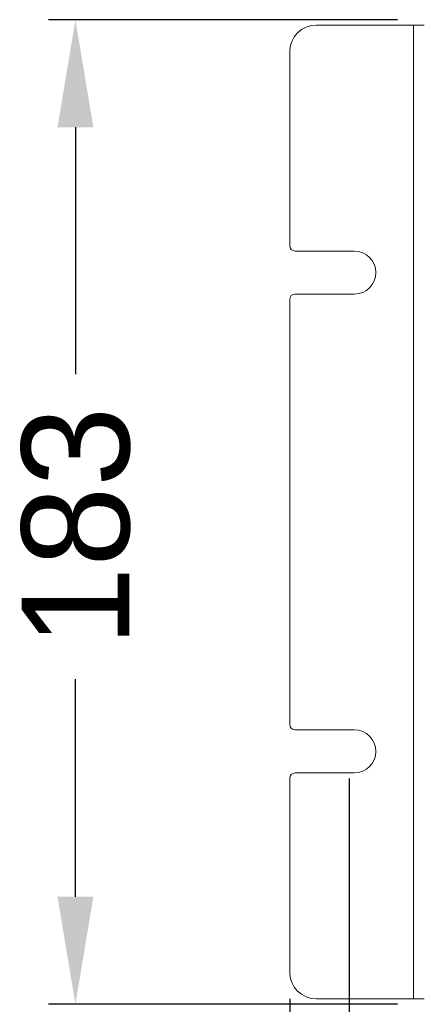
# Model space of a CAD drawing. Header units: millimetres. Extents: x -1555 to -959, y 252 to 1266.
# Tile 2 of 24: x -1555 to -1480, y 344 to 527. Entities that reach past the tile are written whole.
import ezdxf

# ---------------------------------------------------------------- set-up
doc = ezdxf.new("R2010")
doc.units = ezdxf.units.MM
doc.header["$PDSIZE"] = -1
doc.dimstyles.new('ISO-25', dxfattribs={"dimtxt": 2.5, "dimasz": 2.5, "dimexe": 1.25, "dimexo": 0.625, "dimtad": 1, "dimtxsty": 'Standard', "dimcen": 2.5, "dimadec": 0, "dimazin": 0, "dimtfac": 1, "dimtmove": 0, "dimatfit": 3, "dimfxl": 0, "dimarcsym": 0})

# ---------------------------------------------------------------- blocks, each defined once
blk = doc.blocks.new('*D87')
at = {"color": 4, "linetype": 'ByBlock', "lineweight": -2, "transparency": 16777216}
for p, q in [((-1484.62, 527.27), (-1549.43, 527.27)), ((-1544.43, 507.27), (-1544.43, 461.37)), ((-1544.43, 364.27), (-1544.43, 404.7)), ((-1484.62, 344.27), (-1549.43, 344.27))]:
    blk.add_line(p, q, dxfattribs=at)
at = {"color": 4, "linetype": 'ByBlock', "transparency": 16777216}
for points in [[(-1547.76, 507.27), (-1541.09, 507.27), (-1544.43, 527.27)], [(-1547.76, 364.27), (-1541.09, 364.27), (-1544.43, 344.27)]]:
    blk.add_solid(points, dxfattribs=at)
at = {"layer": 'Defpoints', "color": 0, "linetype": 'ByBlock', "transparency": 16777216}
for p in [(-1479.62, 527.27), (-1544.43, 344.27), (-1479.62, 344.27)]:
    blk.add_point(p, dxfattribs=at)
at = {"color": 4, "linetype": 'ByBlock', "lineweight": 5, "transparency": 16777216, "insert": (-1554.43, 433.03), "char_height": 20, "attachment_point": 2, "rotation": 90}
blk.add_mtext('183', dxfattribs=at)
blk = doc.blocks.new('*D88')
at = {"color": 4, "linetype": 'ByBlock', "lineweight": -2, "transparency": 16777216}
for p, q in [((-1504.62, 345.27), (-1504.62, 262.8)), ((-1014.62, 345.27), (-1014.62, 262.8)), ((-1484.62, 267.8), (-1296.02, 267.8)), ((-1034.62, 267.8), (-1236.02, 267.8))]:
    blk.add_line(p, q, dxfattribs=at)
at = {"color": 4, "linetype": 'ByBlock', "transparency": 16777216}
for points in [[(-1484.62, 271.13), (-1484.62, 264.47), (-1504.62, 267.8)], [(-1034.62, 271.13), (-1034.62, 264.47), (-1014.62, 267.8)]]:
    blk.add_solid(points, dxfattribs=at)
at = {"layer": 'Defpoints', "color": 0, "linetype": 'ByBlock', "transparency": 16777216}
for p in [(-1504.62, 350.27), (-1014.62, 350.27), (-1014.62, 267.8)]:
    blk.add_point(p, dxfattribs=at)
at = {"color": 4, "linetype": 'ByBlock', "lineweight": 5, "transparency": 16777216, "insert": (-1266.02, 277.8), "char_height": 20, "attachment_point": 2}
blk.add_mtext('490', dxfattribs=at)
blk = doc.blocks.new('*D90')
at = {"color": 4, "linetype": 'ByBlock', "lineweight": -2, "transparency": 16777216}
for p, q in [((-1493.6, 386.26), (-1493.6, 307.17)), ((-1025.56, 386.27), (-1025.56, 307.17)), ((-1473.6, 312.17), (-1290.36, 312.17)), ((-1045.56, 312.17), (-1227.03, 312.17))]:
    blk.add_line(p, q, dxfattribs=at)
at = {"color": 4, "linetype": 'ByBlock', "transparency": 16777216}
for points in [[(-1473.6, 315.5), (-1473.6, 308.83), (-1493.6, 312.17)], [(-1045.56, 315.5), (-1045.56, 308.83), (-1025.56, 312.17)]]:
    blk.add_solid(points, dxfattribs=at)
at = {"layer": 'Defpoints', "color": 0, "linetype": 'ByBlock', "transparency": 16777216}
for p in [(-1493.6, 391.26), (-1025.56, 391.27), (-1493.6, 312.17)]:
    blk.add_point(p, dxfattribs=at)
at = {"color": 4, "linetype": 'ByBlock', "lineweight": 5, "transparency": 16777216, "insert": (-1258.69, 312.17), "char_height": 20, "attachment_point": 5}
blk.add_mtext('468', dxfattribs=at)

msp = doc.modelspace()

# ---------------------------------------------------------------- linework, layer by layer
at = {"color": 0, "linetype": 'ByBlock', "lineweight": 5}
for p, q in [((-1499.62, 526.27), (-1481.62, 526.27)), ((-1481.62, 345.27), (-1481.62, 526.27)), ((-1481.62, 526.27), (-1479.62, 526.27)), ((-1504.62, 485.27), (-1504.62, 521.27)), ((-1503.62, 484.27), (-1492.62, 484.27)), ((-1492.62, 476.27), (-1503.62, 476.27)), ((-1504.62, 396.27), (-1504.62, 475.27)), ((-1503.62, 395.27), (-1492.62, 395.27)), ((-1504.62, 350.27), (-1504.62, 386.27)), ((-1492.62, 387.27), (-1503.62, 387.27)), ((-1499.62, 345.27), (-1481.62, 345.27)), ((-1481.62, 345.27), (-1479.62, 345.27))]:
    msp.add_line(p, q, dxfattribs=at)
for centre, radius, start, end in [((-1499.62, 521.27), 5, 90, 180), ((-1503.62, 485.27), 1, 180, 270), ((-1492.62, 480.27), 4, 270, 90), ((-1503.62, 475.27), 1, 90, 180), ((-1503.62, 396.27), 1, 180, 270), ((-1492.62, 391.27), 4, 270, 90), ((-1503.62, 386.27), 1, 90, 180), ((-1499.62, 350.27), 5, 180, 270)]:
    msp.add_arc(centre, radius, start, end, dxfattribs=at)

# ---------------------------------------------------------------- dimensions: what is measured, and where the dimension line sits
dim = msp.add_linear_dim(base=(-1544.43, 344.27), p1=(-1479.62, 527.27), p2=(-1479.62, 344.27), angle=90, dimstyle='ISO-25', override={"dimtxt": 20, "dimasz": 20, "dimexe": 5, "dimexo": 5, "dimgap": 5, "dimtad": 0, "dimdec": 1, "dimdsep": 46, "dimclrd": 4, "dimclre": 4, "dimclrt": 4, "dimadec": 2, "dimazin": 2, "dimtdec": 1, "dimtzin": 0}, dxfattribs=at)
dim.commit()
dim.dimension.update_dxf_attribs({"geometry": '*D87', "text_midpoint": (-1544.43, 433.03), "dimtype": 160})
for base, p1, p2, picture, middle in [((-1493.6, 312.17), (-1025.56, 391.27), (-1493.6, 391.26), '*D90', (-1258.69, 312.17)), ((-1014.62, 267.8), (-1504.62, 350.27), (-1014.62, 350.27), '*D88', (-1266.02, 267.8))]:
    dim = msp.add_linear_dim(base=base, p1=p1, p2=p2, dimstyle='ISO-25', override={"dimtxt": 20, "dimasz": 20, "dimexe": 5, "dimexo": 5, "dimgap": 5, "dimtad": 0, "dimdec": 1, "dimdsep": 46, "dimclrd": 4, "dimclre": 4, "dimclrt": 4, "dimadec": 2, "dimazin": 2, "dimtdec": 1, "dimtzin": 0}, dxfattribs=at)
    dim.commit()
    dim.dimension.update_dxf_attribs({"geometry": picture, "text_midpoint": middle, "dimtype": 160})

doc.saveas('drawing.dxf')
